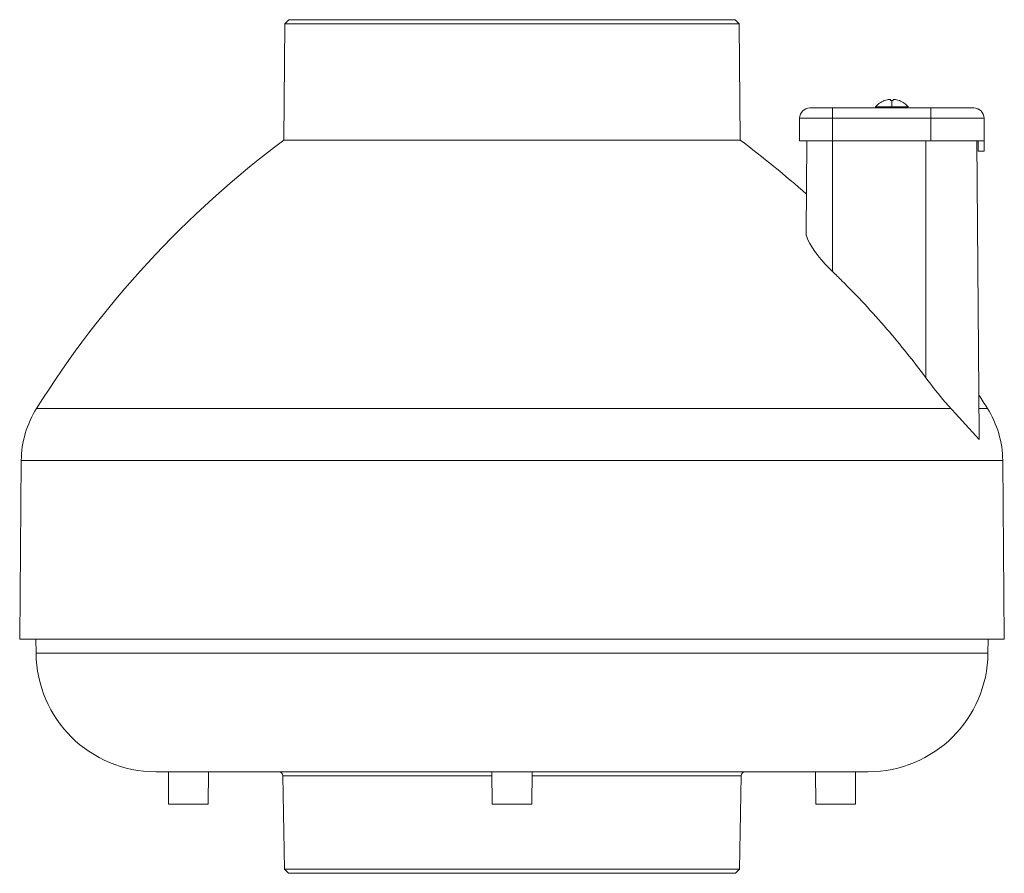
# Model space of a CAD drawing. Header units: inches. Extents: x 3.48 to 13.18, y 1.28 to 9.69.
import ezdxf

# ---------------------------------------------------------------- set-up
doc = ezdxf.new("R2010")
doc.units = ezdxf.units.IN
doc.header["$MEASUREMENT"] = 0
doc.layers.add('TANGENT EDGES', color=7, linetype='Continuous', lineweight=0)
doc.layers.add('VISIBLE', color=7, linetype='Continuous', lineweight=0)

msp = doc.modelspace()

# ---------------------------------------------------------------- linework, layer by layer
at = {"layer": 'TANGENT EDGES'}
for p, q in [((12.0736, 8.8901), (12.0736, 8.8295)), ((12.0736, 8.8295), (12.0736, 8.8176)), ((11.4886, 8.8176), (11.4886, 8.7184)), ((12.4586, 8.8176), (12.4586, 8.7184)), ((11.1655, 8.7184), (11.4886, 8.7184)), ((11.4886, 8.4926), (11.4886, 8.7184)), ((11.4886, 8.7184), (12.4586, 8.7184)), ((12.4586, 8.4926), (12.4586, 8.7184)), ((12.4586, 8.7184), (12.9816, 8.7184)), ((11.4886, 8.4926), (11.4886, 7.2068)), ((12.4086, 8.4926), (12.4086, 6.1607)), ((12.6528, 5.8585), (3.6476, 5.8585)), ((13.0155, 5.8585), (12.9333, 5.8585)), ((13.1662, 5.3437), (3.4969, 5.3437)), ((3.6427, 3.4473), (13.0204, 3.4473)), ((6.0738, 2.2383), (8.1341, 2.2383)), ((8.529, 2.2383), (10.5893, 2.2383))]:
    msp.add_line(p, q, dxfattribs=at)
at = {"layer": 'VISIBLE'}
for p, q in [((6.0931, 9.6476), (6.0831, 8.5016)), ((6.1335, 9.6876), (6.0931, 9.6476)), ((10.57, 9.6476), (6.0931, 9.6476)), ((10.5297, 9.6876), (6.1335, 9.6876)), ((10.5297, 9.6876), (10.57, 9.6476)), ((10.57, 9.6476), (10.58, 8.5016)), ((12.0736, 8.8295), (11.9131, 8.8295)), ((11.9131, 8.8295), (11.9131, 8.8176)), ((11.9997, 8.8898), (11.9994, 8.8901)), ((12.0601, 8.8979), (12.0601, 8.8898)), ((12.2341, 8.8295), (12.0736, 8.8295)), ((12.0871, 8.8979), (12.0871, 8.8898)), ((12.1477, 8.8901), (12.1474, 8.8898)), ((12.2341, 8.8295), (12.2341, 8.8176)), ((11.4886, 8.8176), (11.2655, 8.8176)), ((11.9558, 8.8176), (11.4886, 8.8176)), ((12.0736, 8.8176), (11.9558, 8.8176)), ((12.1914, 8.8176), (12.0736, 8.8176)), ((12.4586, 8.8176), (12.1914, 8.8176)), ((12.8816, 8.8176), (12.4586, 8.8176)), ((11.1636, 8.4926), (11.1655, 8.7184)), ((12.9836, 8.4926), (12.9816, 8.7184)), ((10.58, 8.5016), (6.0831, 8.5016)), ((11.4886, 8.4926), (11.1636, 8.4926)), ((11.2369, 8.4926), (11.2289, 7.5819)), ((11.4886, 8.4926), (12.4586, 8.4926)), ((12.4586, 8.4926), (12.9836, 8.4926)), ((12.9103, 8.4926), (12.9355, 5.6021)), ((12.9236, 8.4926), (12.9244, 8.3925)), ((12.9836, 8.3925), (12.9836, 8.4926)), ((12.9836, 8.3925), (12.9244, 8.3925)), ((12.9333, 5.5504), (12.5979, 5.9189)), ((3.4969, 5.3437), (3.4816, 3.5856)), ((13.1662, 5.3437), (13.1816, 3.5856)), ((3.4816, 3.5856), (13.1816, 3.5856)), ((3.6427, 3.4473), (3.6415, 3.5856)), ((13.0204, 3.4473), (13.0216, 3.5856)), ((4.8227, 2.2776), (11.8405, 2.2776)), ((4.9491, 1.9576), (4.9463, 2.2776)), ((5.3391, 1.9576), (5.3419, 2.2776)), ((6.0899, 1.3176), (6.0738, 2.2383)), ((8.1366, 1.9576), (8.1338, 2.2776)), ((8.5266, 1.9576), (8.5294, 2.2776)), ((10.5733, 1.3176), (10.5893, 2.2383)), ((11.3241, 1.9576), (11.3213, 2.2776)), ((11.7141, 1.9576), (11.7169, 2.2776)), ((4.9491, 1.9576), (5.3391, 1.9576)), ((8.1366, 1.9576), (8.5266, 1.9576)), ((11.3241, 1.9576), (11.7141, 1.9576)), ((6.0899, 1.3176), (10.5733, 1.3176)), ((6.1306, 1.2776), (6.0899, 1.3176)), ((10.5326, 1.2776), (6.1306, 1.2776)), ((10.5326, 1.2776), (10.5733, 1.3176))]:
    msp.add_line(p, q, dxfattribs=at)
for centre, radius, start, end in [((12.0736, 8.6926), 0.211, 110.57965, 139.52273), ((12.0736, 8.6926), 0.2106, 102.81785, 110.53655), ((12.0736, 8.6926), 0.2106, 69.46345, 77.18215), ((12.0736, 8.6926), 0.211, 40.47727, 69.42035), ((11.2655, 8.7176), 0.1, 90, 179.5), ((12.8816, 8.7176), 0.1, 0.5, 90), ((11.98, 0.6242), 9.84, 126.81781, 147.86306), ((4.6832, 0.6242), 9.84, 48.27475, 53.18219), ((4.6832, 0.6242), 9.84, 32.13694, 33.03833), ((4.4809, 5.3351), 0.984, 147.86306, 179.5), ((12.1823, 5.3351), 0.984, 0.5, 32.13694), ((4.8227, 3.4576), 1.18, 180.5, 270), ((11.8405, 3.4576), 1.18, 270, 359.5), ((6.0338, 2.2376), 0.04, 1, 90), ((10.6293, 2.2376), 0.04, 90, 179)]:
    msp.add_arc(centre, radius, start, end, dxfattribs=at)
for start_param, end_param in [(-1.570796, -1.502604), (-1.638988, -1.570796)]:
    msp.add_ellipse((12.0736, 8.7399), major_axis=(-0.1981, 0), ratio=0.758141, start_param=start_param, end_param=end_param, dxfattribs=at)
for points, knots in [([(12.0269, 8.8979), (12.0349, 8.8996), (12.0428, 8.9006), (12.0546, 8.9006), (12.0586, 8.8996), (12.0601, 8.8979)], [0.000164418, 0.000164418, 0.000164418, 0.000164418, 0.000801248, 0.000801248, 0.001438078, 0.001438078, 0.001438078, 0.001438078]), ([(12.0871, 8.8979), (12.0885, 8.8996), (12.0925, 8.9006), (12.1044, 8.9006), (12.1122, 8.8996), (12.1203, 8.8979)], [0.000164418, 0.000164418, 0.000164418, 0.000164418, 0.000801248, 0.000801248, 0.001438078, 0.001438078, 0.001438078, 0.001438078]), ([(11.4886, 7.2068), (11.4883, 7.207), (11.4881, 7.2073), (11.4613, 7.233), (11.4357, 7.2596), (11.3999, 7.2993), (11.3885, 7.3124), (11.3699, 7.3345), (11.3624, 7.3436), (11.3482, 7.3613), (11.3414, 7.37), (11.3259, 7.3903), (11.3174, 7.402), (11.2925, 7.4373), (11.2774, 7.4608), (11.2462, 7.5162), (11.2345, 7.5445), (11.2294, 7.5718), (11.2289, 7.5771), (11.2289, 7.5819)], [-1.572537, -1.572537, -1.572537, -1.572537, -1.570216, -1.570216, -1.330059, -1.330059, -1.213612, -1.213612, -1.132662, -1.132662, -1.054921, -1.054921, -0.949571, -0.949571, -0.732321, -0.732321, -0.407977, -0.407977, -0.322562, -0.322562, -0.322562, -0.322562]), ([(12.4086, 6.1607), (12.2878, 6.3229), (12.1589, 6.484), (11.882, 6.8056), (11.7331, 6.9654), (11.5507, 7.1466), (11.5197, 7.1769), (11.4886, 7.2068)], [40.1411, 40.1411, 40.1411, 40.1411, 41.576112, 41.576112, 43.096038, 43.096038, 43.406106, 43.406106, 43.406106, 43.406106])]:
    msp.add_open_spline(points, degree=3, knots=knots, dxfattribs=at)
for points in [[(12.5979, 5.9189), (12.5379, 5.9912), (12.4737, 6.0734), (12.4086, 6.1607)], [(12.9355, 5.6021), (12.9357, 5.5845), (12.935, 5.5667), (12.9333, 5.5504)]]:
    msp.add_open_spline(points, degree=3, dxfattribs=at)

doc.saveas('drawing.dxf')
